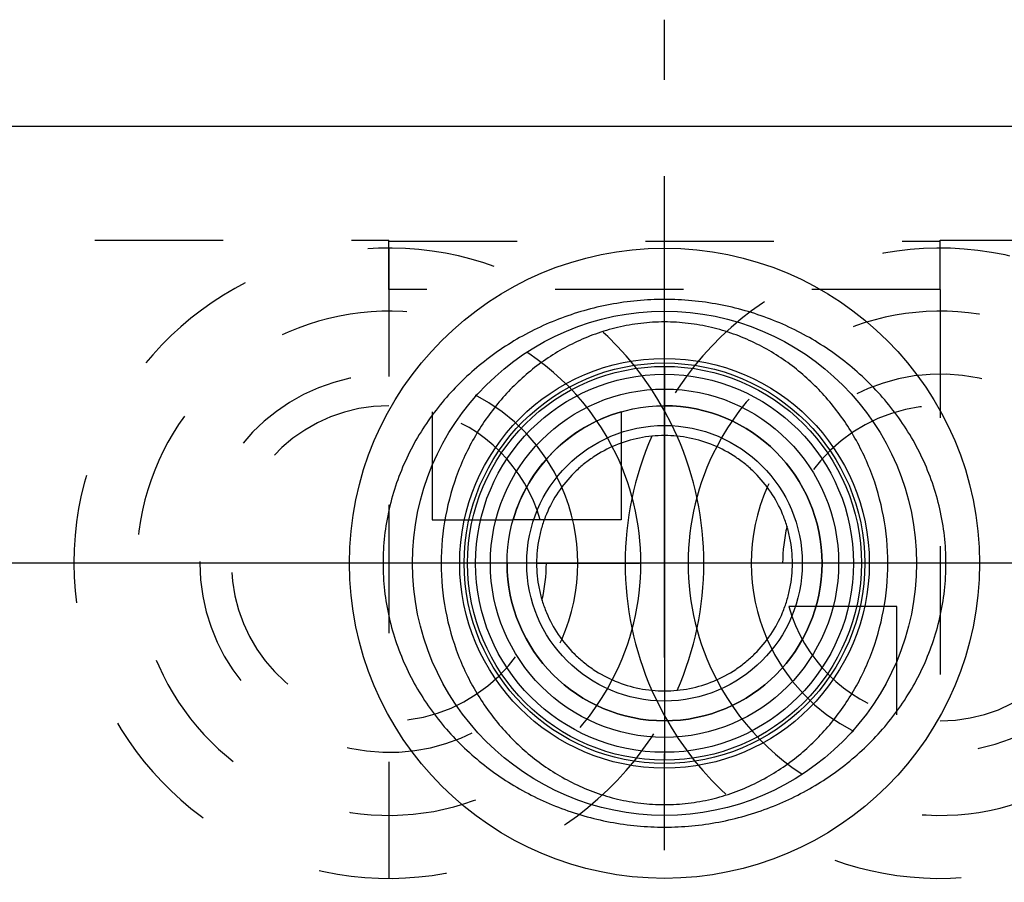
# Model space of a CAD drawing. Header units: millimetres. Extents: x 437 to 563, y 464 to 536.
# Tile 3 of 4: x 467 to 517, y 492 to 536. Entities that reach past the tile are written whole.
import ezdxf

# ---------------------------------------------------------------- set-up
doc = ezdxf.new("R2010")
doc.units = ezdxf.units.MM
doc.header["$LTSCALE"] = 65.185185
doc.linetypes.add('CENTER', pattern=[0.6, 0.375, -0.075, 0.075, -0.075])
doc.linetypes.add('HIDDEN', pattern=[0.2, 0.1, -0.1])
for name, color, linetype in [('ACHSEN_S', 7, 'CONTINUOUS'), ('KOERPER', 7, 'CONTINUOUS'), ('KONST.EL_MIT_GEO', 7, 'CONTINUOUS'), ('KURVEN', 7, 'CONTINUOUS')]:
    doc.layers.add(name, color=color, linetype=linetype)

msp = doc.modelspace()

# ---------------------------------------------------------------- linework, layer by layer
at = {"layer": 'ACHSEN_S', "color": 2, "linetype": 'CENTER'}
for p, q in [((500, 464.253), (500, 535.755)), ((563, 508.153), (437, 508.153))]:
    msp.add_line(p, q, dxfattribs=at)
at = {"layer": 'KOERPER', "color": 7, "linetype": 'Continuous'}
msp.add_line((459, 530.353), (541, 530.353), dxfattribs=at)
at = {"layer": 'KOERPER', "color": 8, "linetype": 'HIDDEN'}
for p, q in [((444.985, 524.553), (486, 524.553)), ((514, 524.553), (555.015, 524.553))]:
    msp.add_line(p, q, dxfattribs=at)
at = {"layer": 'KOERPER', "color": 7, "linetype": 'Continuous'}
for points in [[(506.5, 508.153), (506.5, 508.581), (506.436, 509.226), (506.225, 510.055), (505.936, 510.855), (505.431, 511.791), (504.755, 512.608), (504.13, 513.173), (503.452, 513.675), (502.512, 514.178), (501.284, 514.552), (500, 514.679), (498.716, 514.552), (497.488, 514.178), (496.548, 513.675), (495.87, 513.173), (495.245, 512.608), (494.569, 511.791), (494.064, 510.855), (493.775, 510.055), (493.564, 509.226), (493.5, 508.581), (493.5, 508.153)], [(493.5, 508.153), (493.5, 507.725), (493.564, 507.081), (493.775, 506.251), (494.064, 505.452), (494.569, 504.516), (495.245, 503.698), (495.87, 503.134), (496.548, 502.632), (497.488, 502.129), (498.716, 501.755), (500, 501.628), (501.284, 501.755), (502.512, 502.129), (503.452, 502.632), (504.13, 503.134), (504.755, 503.698), (505.431, 504.516), (505.936, 505.452), (506.225, 506.251), (506.436, 507.081), (506.5, 507.725), (506.5, 508.153)]]:
    msp.add_open_spline(points, degree=3, knots=[0, 0, 0, 0, 0.063072, 0.094538, 0.125891, 0.188162, 0.250086, 0.281048, 0.312048, 0.374246, 0.436936, 0.5, 0.563064, 0.625754, 0.687952, 0.718952, 0.749914, 0.811838, 0.874109, 0.905462, 0.936928, 1, 1, 1, 1], dxfattribs=at)
at = {"layer": 'KONST.EL_MIT_GEO', "color": 8, "linetype": 'HIDDEN'}
for p, q in [((444.985, 524.553), (486, 524.553)), ((486, 522.053), (486, 524.553)), ((486, 524.506), (514, 524.506)), ((514, 522.053), (514, 524.553)), ((514, 524.553), (555.015, 524.553)), ((514, 522.053), (486, 522.053))]:
    msp.add_line(p, q, dxfattribs=at)
at = {"layer": 'KONST.EL_MIT_GEO', "color": 7, "linetype": 'Continuous'}
for radius in [10.402, 10.171, 10, 8.845, 8, 7]:
    msp.add_circle((500, 508.153), radius, dxfattribs=at)
for points, knots in [([(514.298, 508.153), (514.298, 508.617), (514.245, 509.544), (514.012, 510.912), (513.632, 512.238), (513.116, 513.504), (512.475, 514.699), (511.476, 516.179), (509.969, 517.825), (507.825, 519.428), (505.402, 520.627), (502.764, 521.378), (500, 521.636), (497.236, 521.378), (494.598, 520.627), (492.175, 519.428), (490.031, 517.825), (488.524, 516.179), (487.525, 514.699), (486.884, 513.504), (486.368, 512.238), (485.988, 510.912), (485.755, 509.544), (485.702, 508.617), (485.702, 508.153)], [0, 0, 0, 0, 0.032055, 0.063989, 0.095708, 0.127152, 0.158308, 0.189201, 0.250384, 0.311462, 0.373201, 0.436111, 0.5, 0.563889, 0.626799, 0.688538, 0.749616, 0.810799, 0.841692, 0.872848, 0.904292, 0.936011, 0.967945, 1, 1, 1, 1]), ([(511.344, 508.153), (511.344, 508.956), (511.196, 510.548), (510.653, 512.459), (510.027, 513.881), (509.475, 514.88), (508.841, 515.814), (507.897, 516.965), (506.522, 518.236), (504.915, 519.226), (503.507, 519.817), (502.38, 520.151), (501.203, 520.359), (500, 520.43), (498.797, 520.359), (497.62, 520.151), (496.493, 519.817), (495.085, 519.226), (493.478, 518.236), (492.103, 516.965), (491.159, 515.814), (490.525, 514.88), (489.973, 513.881), (489.347, 512.459), (488.804, 510.548), (488.656, 508.956), (488.656, 508.153)], [0, 0, 0, 0, 0.065059, 0.128845, 0.16009, 0.190888, 0.221308, 0.251458, 0.31145, 0.37223, 0.403364, 0.435098, 0.46738, 0.5, 0.53262, 0.564902, 0.596636, 0.62777, 0.68855, 0.748542, 0.778692, 0.809112, 0.83991, 0.871155, 0.934941, 1, 1, 1, 1]), ([(485.702, 508.153), (485.702, 507.689), (485.755, 506.762), (485.988, 505.394), (486.368, 504.069), (486.884, 502.803), (487.525, 501.608), (488.524, 500.128), (490.031, 498.482), (492.175, 496.879), (494.598, 495.68), (497.236, 494.928), (500, 494.67), (502.764, 494.928), (505.402, 495.68), (507.825, 496.879), (509.969, 498.482), (511.476, 500.128), (512.475, 501.608), (513.116, 502.803), (513.632, 504.069), (514.012, 505.394), (514.245, 506.762), (514.298, 507.689), (514.298, 508.153)], [0, 0, 0, 0, 0.032055, 0.063989, 0.095708, 0.127152, 0.158308, 0.189201, 0.250384, 0.311462, 0.373201, 0.436111, 0.5, 0.563889, 0.626799, 0.688538, 0.749616, 0.810799, 0.841692, 0.872848, 0.904292, 0.936011, 0.967945, 1, 1, 1, 1]), ([(488.656, 508.153), (488.656, 507.351), (488.804, 505.758), (489.347, 503.848), (489.973, 502.426), (490.525, 501.427), (491.159, 500.493), (492.103, 499.342), (493.478, 498.071), (495.085, 497.081), (496.493, 496.49), (497.62, 496.155), (498.797, 495.947), (500, 495.876), (501.203, 495.947), (502.38, 496.155), (503.507, 496.49), (504.915, 497.081), (506.522, 498.071), (507.897, 499.342), (508.841, 500.493), (509.475, 501.427), (510.027, 502.426), (510.653, 503.848), (511.196, 505.758), (511.344, 507.351), (511.344, 508.153)], [0, 0, 0, 0, 0.065059, 0.128845, 0.16009, 0.190888, 0.221308, 0.251458, 0.31145, 0.37223, 0.403364, 0.435098, 0.46738, 0.5, 0.53262, 0.564902, 0.596636, 0.62777, 0.68855, 0.748542, 0.778692, 0.809112, 0.83991, 0.871155, 0.934941, 1, 1, 1, 1])]:
    msp.add_open_spline(points, degree=3, knots=knots, dxfattribs=at)
at = {"layer": 'KURVEN', "color": 8, "linetype": 'HIDDEN'}
for p, q in [((486, 524.153), (486, 492.153)), ((514, 522.055), (514, 498.553)), ((488.2, 515.845), (488.2, 510.353)), ((488.2, 510.353), (492.308, 510.353)), ((484, 508.153), (476.4, 508.153)), ((511.8, 505.953), (506.308, 505.953)), ((511.8, 500.462), (511.8, 505.953))]:
    msp.add_line(p, q, dxfattribs=at)
at = {"layer": 'KURVEN', "color": 40, "linetype": 'Continuous'}
for p, q in [((500, 518.155), (500, 498.151)), ((497.8, 515.845), (497.8, 510.353)), ((497.8, 510.353), (492.308, 510.353)), ((516, 508.153), (484, 508.153)), ((493.524, 508.153), (498.73, 508.153)), ((506.476, 508.153), (501.27, 508.153))]:
    msp.add_line(p, q, dxfattribs=at)
for radius in [16, 12.8, 9.6]:
    msp.add_circle((500, 508.153), radius, dxfattribs=at)
at = {"layer": 'KURVEN', "color": 8, "linetype": 'HIDDEN'}
for centre, radius, start, end in [((486, 508.153), 16, 23.7852, 336.2148), ((514, 508.153), 16, 203.7852, 156.2148), ((486, 508.153), 12.8, 27.5445, 332.4555), ((514, 508.153), 12.8, 207.5445, 152.4555), ((486, 508.153), 9.6, 23.7707, 336.2307), ((514, 508.153), 9.6, 203.7707, 156.2307), ((486, 508.153), 8, 90, 346.4553), ((514, 508.153), 8, 270, 166.4553), ((486, 508.153), 8, 15.962, 74.038), ((514, 508.153), 8, 195.962, 254.038)]:
    msp.add_arc(centre, radius, start, end, dxfattribs=at)
at = {"layer": 'KURVEN', "color": 40, "linetype": 'Continuous'}
for centre, radius, start, end in [((500, 508.153), 8, 180, 90), ((500, 508.153), 8, 105.962, 164.038), ((514, 508.153), 16, 156.2148, 203.7852), ((486, 508.153), 16, 336.2148, 23.7852), ((486, 508.153), 12.8, 332.4555, 27.5445), ((514, 508.153), 12.8, 152.4555, 207.5445), ((486, 508.153), 9.6, 336.2307, 23.7707), ((514, 508.153), 9.6, 156.2307, 203.7707), ((514, 508.153), 8, 166.4553, 180), ((486, 508.153), 8, 346.4553, 360)]:
    msp.add_arc(centre, radius, start, end, dxfattribs=at)

doc.saveas('drawing.dxf')
